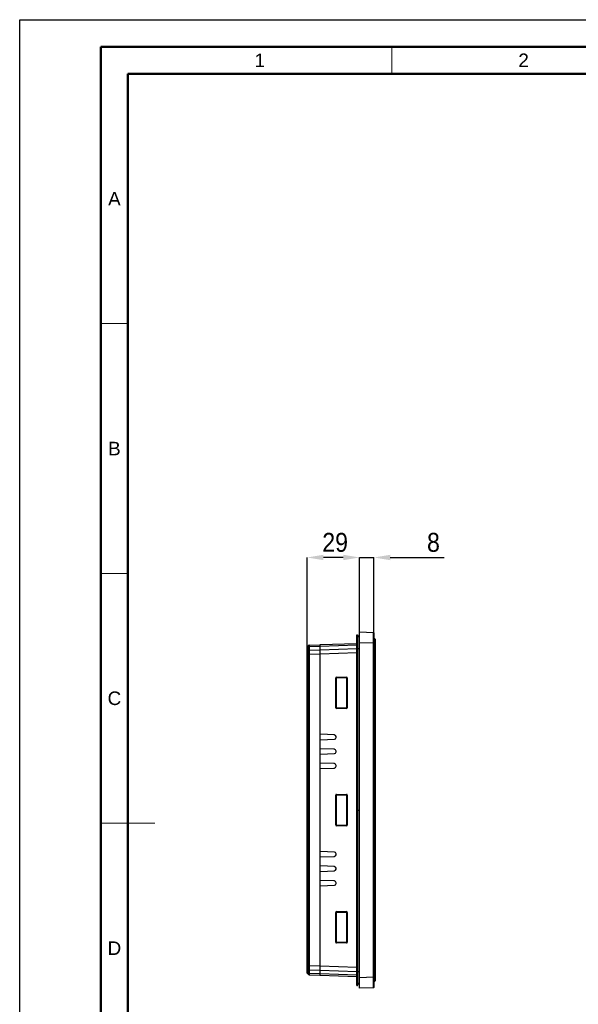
# Model space of a CAD drawing. Header units: millimetres. Extents: x 1316 to 1736, y 283 to 580.
# Tile 6 of 20: x 1316 to 1419, y 398 to 580. Entities that reach past the tile are written whole.
import ezdxf

# ---------------------------------------------------------------- set-up
doc = ezdxf.new("R2010")
doc.units = ezdxf.units.MM
doc.layers.add('Quote', color=7, linetype='Continuous')
doc.styles.add('SLDTEXTSTYLE9', font='GOTHIC.TTF', dxfattribs={"width": 0.913})
doc.styles.get("Standard").update_dxf_attribs({"font": 'arial.ttf'})
doc.dimstyles.new('SLDDIMSTYLE0', dxfattribs={"dimtxt": 3.5, "dimasz": 3, "dimexe": 0, "dimexo": 0.0625, "dimgap": 0.875, "dimtad": 1, "dimdec": 0, "dimlfac": 3, "dimrnd": 1e-09, "dimzin": 12, "dimdsep": 46, "dimtxsty": 'SLDTEXTSTYLE9', "dimcen": 0.09, "dimadec": 0, "dimazin": 3, "dimtfac": 1, "dimtdec": 0, "dimtmove": 0, "dimatfit": 0, "dimfxl": 1, "dimfrac": 2, "dimtolj": 1, "dimtzin": 12, "dimarcsym": 0})

# ---------------------------------------------------------------- blocks, each defined once
blk = doc.blocks.new('*D140')
at = {"layer": 'Quote', "color": 0, "lineweight": -2, "transparency": 16777216}
for p, q in [((1376, 480.17), (1373, 480.17)), ((1379, 466.48), (1379, 480.17)), ((1379, 480.17), (1381.67, 480.17)), ((1381.67, 466.33), (1381.67, 480.17)), ((1384.67, 480.17), (1394.62, 480.17))]:
    blk.add_line(p, q, dxfattribs=at)
at = {"layer": 'Quote', "color": 0, "lineweight": 18, "transparency": 16777216}
for points in [[(1376, 480.67), (1376, 479.67), (1379, 480.17)], [(1384.67, 480.67), (1384.67, 479.67), (1381.67, 480.17)]]:
    blk.add_solid(points, dxfattribs=at)
at = {"layer": 'Quote', "color": 0, "transparency": 16777216, "insert": (1392.66, 484.72), "char_height": 3.5, "attachment_point": 2, "style": 'SLDTEXTSTYLE9'}
blk.add_mtext('\\A1;8', dxfattribs=at)
blk = doc.blocks.new('*D141')
at = {"layer": 'Quote', "color": 0, "lineweight": -2, "transparency": 16777216}
for p, q in [((1369.33, 462.29), (1369.33, 480.17)), ((1376, 480.17), (1372.33, 480.17)), ((1379, 466.48), (1379, 480.17))]:
    blk.add_line(p, q, dxfattribs=at)
at = {"layer": 'Quote', "color": 0, "lineweight": 18, "transparency": 16777216}
for points in [[(1372.33, 480.67), (1372.33, 479.67), (1369.33, 480.17)], [(1376, 480.67), (1376, 479.67), (1379, 480.17)]]:
    blk.add_solid(points, dxfattribs=at)
at = {"layer": 'Quote', "color": 0, "transparency": 16777216, "insert": (1374.49, 484.72), "char_height": 3.5, "attachment_point": 2, "style": 'SLDTEXTSTYLE9'}
blk.add_mtext('\\A1;29', dxfattribs=at)

msp = doc.modelspace()

# ---------------------------------------------------------------- linework, layer by layer
at = {"lineweight": 50}
for p, q in [((1331.2, 287.55), (1331.2, 574.55)), ((1731.2, 574.55), (1331.2, 574.55)), ((1336.2, 292.55), (1336.2, 569.55)), ((1726.2, 569.55), (1336.2, 569.55))]:
    msp.add_line(p, q, dxfattribs=at)
at = {"lineweight": 18}
for p, q in [((1384.95, 574.55), (1384.95, 569.55)), ((1331.2, 523.39), (1336.2, 523.39)), ((1331.2, 477.22), (1336.2, 477.22)), ((1336.2, 431.05), (1331.2, 431.05)), ((1331.2, 431.05), (1341.2, 431.05))]:
    msp.add_line(p, q, dxfattribs=at)
at = {"color": 7, "linetype": 'Continuous', "lineweight": 25}
for p, q in [((1378.5, 463.33), (1378.5, 465.9)), ((1378.5, 465.9), (1378.6, 465.9)), ((1378.6, 463.33), (1378.6, 465.9)), ((1378.6, 465.9), (1378.94, 465.28)), ((1379, 466.42), (1381.6, 466.33)), ((1379, 464.42), (1379, 466.42)), ((1381.67, 466.26), (1381.67, 464.33)), ((1369.71, 463.98), (1371.67, 464.05)), ((1371.67, 464.05), (1371.67, 463.71)), ((1371.72, 464.06), (1378.5, 464.29)), ((1371.72, 463.72), (1371.72, 464.06)), ((1378.94, 463.33), (1378.94, 465.28)), ((1381.6, 464.33), (1379, 464.42)), ((1379, 402.57), (1379, 464.42)), ((1381.6, 402.66), (1381.6, 464.33)), ((1381.6, 464.33), (1381.67, 464.33)), ((1381.73, 465.21), (1381.67, 465.21)), ((1381.67, 464.33), (1381.67, 402.66)), ((1381.73, 464.21), (1381.67, 464.21)), ((1381.73, 464.21), (1381.73, 465.21)), ((1381.9, 465.05), (1381.73, 465.21)), ((1381.73, 402.78), (1381.73, 464.21)), ((1381.9, 464.21), (1381.73, 464.21)), ((1381.9, 465.05), (1381.9, 464.21)), ((1381.9, 464.21), (1381.9, 402.78)), ((1369.33, 462.79), (1369.33, 463.38)), ((1369.33, 404.76), (1369.33, 462.23)), ((1369.35, 463.66), (1369.66, 463.97)), ((1369.35, 463.41), (1369.66, 463.63)), ((1369.35, 463.41), (1369.35, 462.83)), ((1369.35, 462.83), (1369.66, 463.04)), ((1369.35, 462.23), (1369.66, 462.23)), ((1369.35, 462.23), (1369.35, 404.76)), ((1369.66, 463.04), (1369.66, 463.63)), ((1369.66, 404.76), (1369.66, 462.23)), ((1371.67, 463.71), (1369.7, 463.64)), ((1369.7, 463.64), (1369.7, 463.06)), ((1369.7, 463.06), (1371.67, 463.13)), ((1371.67, 462.3), (1369.71, 462.23)), ((1369.71, 462.23), (1369.71, 404.76)), ((1371.72, 463.89), (1371.67, 463.89)), ((1371.67, 463.71), (1371.67, 463.13)), ((1371.72, 463.59), (1371.67, 463.59)), ((1371.67, 463.13), (1371.67, 462.3)), ((1371.72, 463.01), (1371.67, 463.01)), ((1371.67, 462.3), (1371.67, 404.69)), ((1371.72, 462.3), (1371.67, 462.3)), ((1378.5, 463.95), (1371.72, 463.72)), ((1371.72, 463.13), (1371.72, 463.72)), ((1371.72, 463.13), (1378.5, 463.37)), ((1371.72, 462.31), (1371.72, 463.13)), ((1378.5, 462.54), (1371.72, 462.31)), ((1371.72, 447.56), (1371.72, 462.31)), ((1378.5, 463.33), (1378.6, 463.33)), ((1378.5, 433.5), (1378.5, 463.33)), ((1378.6, 433.5), (1378.6, 463.33)), ((1378.6, 463.33), (1378.94, 463.33)), ((1378.94, 433.5), (1378.94, 463.33)), ((1379, 463.33), (1378.94, 463.33)), ((1374.61, 452.4), (1374.61, 457.92)), ((1374.68, 457.92), (1374.61, 457.92)), ((1374.68, 457.92), (1374.68, 452.4)), ((1374.68, 457.91), (1374.68, 457.92)), ((1374.68, 452.41), (1374.68, 457.91)), ((1374.74, 458.05), (1376.59, 458.06)), ((1376.6, 457.99), (1374.74, 457.99)), ((1374.74, 457.99), (1374.75, 457.98)), ((1374.75, 457.98), (1376.59, 457.98)), ((1376.59, 457.98), (1376.6, 457.99)), ((1376.66, 452.4), (1376.66, 457.92)), ((1376.73, 457.92), (1376.66, 457.92)), ((1376.66, 457.92), (1376.66, 457.92)), ((1376.66, 457.92), (1376.66, 452.41)), ((1376.73, 457.92), (1376.73, 452.4)), ((1374.68, 452.4), (1374.61, 452.4)), ((1374.68, 452.4), (1374.68, 452.41)), ((1374.74, 452.34), (1376.6, 452.33)), ((1374.75, 452.34), (1374.74, 452.34)), ((1376.59, 452.27), (1374.74, 452.27)), ((1376.59, 452.34), (1374.75, 452.34)), ((1376.6, 452.33), (1376.59, 452.34)), ((1376.66, 452.41), (1376.66, 452.4)), ((1376.73, 452.4), (1376.66, 452.4)), ((1371.72, 446.43), (1371.72, 447.56)), ((1371.72, 444.89), (1371.72, 446.43)), ((1374.35, 447.4), (1371.78, 447.49)), ((1371.78, 446.5), (1374.35, 446.59)), ((1374.67, 446.92), (1374.67, 447.07)), ((1371.72, 443.76), (1371.72, 444.89)), ((1374.35, 444.74), (1371.78, 444.83)), ((1374.67, 444.25), (1374.67, 444.4)), ((1371.72, 442.23), (1371.72, 443.76)), ((1371.72, 441.1), (1371.72, 442.23)), ((1371.78, 443.83), (1374.35, 443.92)), ((1374.35, 442.07), (1371.78, 442.16)), ((1371.72, 425.89), (1371.72, 441.1)), ((1371.78, 441.16), (1374.35, 441.25)), ((1374.67, 441.59), (1374.67, 441.74)), ((1374.61, 430.74), (1374.61, 436.25)), ((1374.68, 436.25), (1374.61, 436.25)), ((1374.68, 436.25), (1374.68, 430.74)), ((1374.68, 436.25), (1374.68, 436.25)), ((1374.68, 430.74), (1374.68, 436.25)), ((1374.74, 436.39), (1376.59, 436.39)), ((1376.6, 436.32), (1374.74, 436.32)), ((1374.74, 436.32), (1374.75, 436.31)), ((1374.75, 436.31), (1376.59, 436.32)), ((1376.59, 436.32), (1376.6, 436.32)), ((1376.66, 430.73), (1376.66, 436.26)), ((1376.73, 436.26), (1376.66, 436.26)), ((1376.66, 436.26), (1376.66, 436.25)), ((1376.66, 436.25), (1376.66, 430.74)), ((1376.73, 436.26), (1376.73, 430.73)), ((1378.5, 433.5), (1378.6, 433.5)), ((1378.5, 403.66), (1378.5, 433.5)), ((1378.6, 433.5), (1378.94, 433.5)), ((1378.6, 403.66), (1378.6, 433.5)), ((1378.94, 403.66), (1378.94, 433.5)), ((1379, 433.5), (1378.94, 433.5)), ((1374.68, 430.74), (1374.61, 430.74)), ((1374.68, 430.74), (1374.68, 430.74)), ((1374.75, 430.68), (1374.74, 430.67)), ((1374.74, 430.67), (1376.6, 430.67)), ((1376.59, 430.6), (1374.74, 430.6)), ((1376.59, 430.67), (1374.75, 430.68)), ((1376.6, 430.67), (1376.59, 430.67)), ((1376.66, 430.74), (1376.66, 430.73)), ((1376.73, 430.73), (1376.66, 430.73)), ((1371.72, 424.76), (1371.72, 425.89)), ((1374.35, 425.74), (1371.78, 425.83)), ((1371.72, 423.23), (1371.72, 424.76)), ((1371.78, 424.83), (1374.35, 424.92)), ((1374.67, 425.25), (1374.67, 425.4)), ((1371.72, 422.1), (1371.72, 423.23)), ((1374.35, 423.07), (1371.78, 423.16)), ((1371.78, 422.16), (1374.35, 422.25)), ((1374.67, 422.59), (1374.67, 422.74)), ((1371.72, 420.56), (1371.72, 422.1)), ((1371.72, 419.43), (1371.72, 420.56)), ((1374.35, 420.4), (1371.78, 420.49)), ((1371.72, 404.69), (1371.72, 419.43)), ((1371.78, 419.5), (1374.35, 419.59)), ((1374.67, 419.92), (1374.67, 420.07)), ((1374.61, 409.07), (1374.61, 414.59)), ((1374.68, 414.59), (1374.61, 414.59)), ((1374.68, 414.59), (1374.68, 409.07)), ((1374.68, 414.58), (1374.68, 414.59)), ((1374.68, 409.08), (1374.68, 414.58)), ((1374.74, 414.72), (1376.59, 414.72)), ((1376.6, 414.66), (1374.74, 414.65)), ((1374.74, 414.65), (1374.75, 414.65)), ((1374.75, 414.65), (1376.59, 414.65)), ((1376.59, 414.65), (1376.6, 414.66)), ((1376.66, 409.07), (1376.66, 414.59)), ((1376.73, 414.59), (1376.66, 414.59)), ((1376.66, 414.59), (1376.66, 414.58)), ((1376.66, 414.58), (1376.66, 409.07)), ((1376.73, 414.59), (1376.73, 409.07)), ((1369.28, 412.78), (1369.33, 412.78)), ((1369.28, 412.76), (1369.33, 412.76)), ((1369.28, 412.49), (1369.33, 412.49)), ((1369.28, 412.27), (1369.33, 412.27)), ((1369.28, 412.23), (1369.28, 412.21)), ((1369.28, 412.02), (1369.33, 412.02)), ((1369.28, 411.73), (1369.33, 411.73)), ((1369.28, 411.72), (1369.33, 411.72)), ((1374.68, 409.07), (1374.61, 409.07)), ((1374.68, 409.07), (1374.68, 409.08)), ((1374.75, 409.01), (1374.74, 409)), ((1374.74, 409), (1376.6, 409)), ((1376.59, 408.93), (1374.74, 408.94)), ((1376.59, 409.01), (1374.75, 409.01)), ((1376.6, 409), (1376.59, 409.01)), ((1376.73, 409.07), (1376.66, 409.07)), ((1376.66, 409.07), (1376.66, 409.07)), ((1369.33, 403.61), (1369.33, 404.2)), ((1369.35, 404.76), (1369.66, 404.76)), ((1369.35, 404.16), (1369.66, 403.95)), ((1369.35, 404.16), (1369.35, 403.58)), ((1369.66, 403.36), (1369.66, 403.95)), ((1369.71, 404.76), (1371.67, 404.69)), ((1371.67, 404.69), (1371.67, 403.86)), ((1371.72, 404.69), (1371.67, 404.69)), ((1371.72, 403.98), (1371.67, 403.98)), ((1371.72, 403.86), (1371.72, 404.69)), ((1371.72, 404.69), (1378.5, 404.45)), ((1369.35, 403.58), (1369.66, 403.36)), ((1369.35, 403.33), (1369.66, 403.02)), ((1371.67, 403.86), (1369.7, 403.93)), ((1369.7, 403.93), (1369.7, 403.35)), ((1369.7, 403.35), (1371.67, 403.28)), ((1371.67, 402.94), (1369.71, 403.01)), ((1371.67, 403.86), (1371.67, 403.28)), ((1371.72, 403.4), (1371.67, 403.4)), ((1371.67, 403.28), (1371.67, 402.94)), ((1371.72, 403.1), (1371.67, 403.1)), ((1371.72, 403.1), (1371.67, 403.1)), ((1371.69, 402.94), (1371.67, 402.94)), ((1371.69, 403.1), (1371.69, 402.94)), ((1371.72, 402.94), (1371.69, 402.94)), ((1371.72, 403.28), (1371.72, 403.86)), ((1378.5, 403.62), (1371.72, 403.86)), ((1371.72, 402.93), (1371.72, 403.28)), ((1371.72, 403.28), (1378.5, 403.04)), ((1378.5, 402.7), (1371.72, 402.93)), ((1378.5, 401.1), (1378.5, 403.66)), ((1378.5, 403.66), (1378.6, 403.66)), ((1378.6, 401.1), (1378.6, 403.66)), ((1378.6, 403.66), (1378.94, 403.66)), ((1378.94, 401.71), (1378.94, 403.66)), ((1378.94, 403.66), (1379, 403.66)), ((1379, 402.57), (1381.6, 402.66)), ((1379, 400.57), (1379, 402.57)), ((1381.6, 402.66), (1381.67, 402.66)), ((1381.73, 402.78), (1381.67, 402.78)), ((1381.67, 402.66), (1381.67, 400.73)), ((1381.73, 401.78), (1381.73, 402.78)), ((1381.9, 402.78), (1381.73, 402.78)), ((1381.9, 402.78), (1381.9, 401.95)), ((1378.5, 401.1), (1378.6, 401.1)), ((1378.6, 401.1), (1378.94, 401.71)), ((1381.6, 400.66), (1379, 400.57)), ((1381.73, 401.78), (1381.67, 401.78)), ((1381.9, 401.95), (1381.73, 401.78))]:
    msp.add_line(p, q, dxfattribs=at)
msp.add_lwpolyline([(1316.2, 579.55), (1736.2, 579.55), (1736.2, 282.55), (1316.2, 282.55)], close=True)
at = {"color": 7, "linetype": 'Continuous', "lineweight": 25, "flags": 128}
for points in [[(1369.71, 462.23), (1369.7, 462.23), (1369.69, 462.23), (1369.69, 462.23), (1369.68, 462.23), (1369.68, 462.23), (1369.67, 462.23), (1369.67, 462.23), (1369.66, 462.23)], [(1369.71, 404.76), (1369.7, 404.76), (1369.69, 404.76), (1369.69, 404.76), (1369.68, 404.76), (1369.68, 404.76), (1369.67, 404.76), (1369.67, 404.76), (1369.66, 404.76)]]:
    msp.add_lwpolyline(points, dxfattribs=at)
at = {"color": 7, "linetype": 'Continuous', "lineweight": 25}
for centre, radius, start, end in [((1381.6, 466.26), 0.0667, 0, 88), ((1378.97, 465.29), 0.0333, 208.6105, 0), ((1369.71, 463.92), 0.0667, 92.0002, 135.0032), ((1375.26, 458.04), 0.519, 178.3178, 185.6822), ((1377.11, 458.04), 0.519, 178.3178, 185.6822), ((1375.26, 452.29), 0.519, 174.3178, 181.6822), ((1377.11, 452.28), 0.519, 174.3178, 181.6822), ((1371.78, 447.56), 0.0667, 180, 268), ((1371.78, 446.43), 0.0667, 92, 180), ((1374.33, 447.07), 0.333, 0, 88), ((1374.33, 446.92), 0.333, 272, 0), ((1371.78, 444.89), 0.0667, 180, 268), ((1374.33, 444.4), 0.333, 360, 88), ((1374.33, 444.25), 0.333, 272, 0), ((1371.78, 443.76), 0.0667, 92, 180), ((1371.78, 442.23), 0.0667, 180, 268), ((1371.78, 441.1), 0.0667, 92, 180), ((1374.33, 441.74), 0.333, 0, 88), ((1374.33, 441.59), 0.333, 272, 0), ((1375.26, 436.37), 0.519, 178.3178, 185.6822), ((1377.11, 436.37), 0.519, 178.3178, 185.6822), ((1375.26, 430.62), 0.519, 174.3178, 181.6822), ((1377.11, 430.62), 0.519, 174.3178, 181.6822), ((1371.78, 425.89), 0.0667, 180, 268), ((1371.78, 424.76), 0.0667, 92, 180), ((1374.33, 425.4), 0.333, 0, 88), ((1374.33, 425.25), 0.333, 272, 0), ((1371.78, 423.23), 0.0667, 180, 268), ((1371.78, 422.1), 0.0667, 92, 180), ((1374.33, 422.74), 0.333, 0, 88), ((1374.33, 422.59), 0.333, 272, 0), ((1371.78, 420.56), 0.0667, 180, 268), ((1374.33, 420.07), 0.333, 0, 88), ((1371.78, 419.43), 0.0667, 92, 180), ((1374.33, 419.92), 0.333, 272, 0), ((1375.26, 414.71), 0.519, 178.3178, 185.6822), ((1377.11, 414.71), 0.519, 178.3178, 185.6822), ((1375.26, 408.95), 0.519, 174.3178, 181.6822), ((1377.11, 408.95), 0.519, 174.3178, 181.6822), ((1369.71, 403.07), 0.0667, 224.9968, 267.9998), ((1378.97, 401.7), 0.0333, 0, 151.3895), ((1381.6, 400.73), 0.0667, 272, 0)]:
    msp.add_arc(centre, radius, start, end, dxfattribs=at)
for centre, major_axis, ratio, start_param, end_param in [((1381.6, 464.33), (0, 2), 0.001161, 4.713568, 6.283146), ((1374.74, 457.92), (0, 0.133), 0.998783, 0.001218, 1.570796), ((1374.74, 457.92), (-0.0154, 0.065), 0.997283, 6.052944, 7.622523), ((1374.75, 457.91), (0, 0.0667), 0.998783, 0.001218, 1.570796), ((1376.59, 457.92), (0.114, 0.07), 0.997278, 5.730586, 7.300164), ((1376.59, 457.92), (0.0568, 0.0352), 0.997278, 5.730586, 7.300164), ((1376.59, 457.92), (0.0555, 0.0376), 0.993471, 5.689405, 7.258983), ((1374.74, 452.4), (0, 0.133), 0.998783, 1.570796, 3.140375), ((1374.75, 452.41), (0, 0.0667), 0.998783, 1.570796, 3.140375), ((1374.74, 452.4), (0.0154, 0.065), 0.997283, 1.802255, 3.371833), ((1376.59, 452.41), (0.0568, -0.0352), 0.997278, 5.266207, 6.835785), ((1376.59, 452.4), (0.114, -0.07), 0.997278, 5.266207, 6.835785), ((1376.59, 452.4), (0.0555, -0.0376), 0.993471, 5.307387, 6.876966), ((1374.74, 436.25), (0, 0.133), 0.998783, 0.001218, 1.570796), ((1374.74, 436.25), (-0.0154, 0.065), 0.997283, 6.052944, 7.622523), ((1374.75, 436.25), (0, 0.0667), 0.998783, 0.001218, 1.570796), ((1376.59, 436.26), (0.114, 0.07), 0.997278, 5.730586, 7.300164), ((1376.59, 436.25), (0.0568, 0.0352), 0.997278, 5.730586, 7.300164), ((1376.59, 436.26), (0.0555, 0.0376), 0.993471, 5.689405, 7.258983), ((1374.74, 430.74), (0, 0.133), 0.998783, 1.570796, 3.140375), ((1374.74, 430.74), (0.0154, 0.065), 0.997283, 1.802255, 3.371833), ((1374.75, 430.74), (0, 0.0667), 0.998783, 1.570796, 3.140375), ((1376.59, 430.74), (0.0568, -0.0352), 0.997278, 5.266207, 6.835785), ((1376.59, 430.73), (0.114, -0.07), 0.997278, 5.266207, 6.835785), ((1376.59, 430.73), (0.0555, -0.0376), 0.993471, 5.307387, 6.876966), ((1374.74, 414.59), (0, 0.133), 0.998783, 0.001218, 1.570796), ((1374.74, 414.59), (-0.0154, 0.065), 0.997283, 6.052944, 7.622523), ((1374.75, 414.58), (0, 0.0667), 0.998783, 0.001218, 1.570796), ((1376.59, 414.59), (0.114, 0.07), 0.997278, 5.730586, 7.300164), ((1376.59, 414.58), (0.0568, 0.0352), 0.997278, 5.730586, 7.300164), ((1376.59, 414.59), (0.0555, 0.0376), 0.993471, 5.689405, 7.258983), ((1374.74, 409.07), (0, 0.133), 0.998783, 1.570796, 3.140375), ((1374.75, 409.08), (0, 0.0667), 0.998783, 1.570796, 3.140375), ((1374.74, 409.07), (0.0154, 0.065), 0.997283, 1.802255, 3.371833), ((1376.59, 409.07), (0.114, -0.07), 0.997278, 5.266207, 6.835785), ((1376.59, 409.07), (0.0568, -0.0352), 0.997278, 5.266207, 6.835785), ((1376.59, 409.07), (0.0555, -0.0376), 0.993471, 5.307387, 6.876966), ((1381.6, 402.66), (0, 2), 0.001161, 3.141632, 4.71121)]:
    msp.add_ellipse(centre, major_axis=major_axis, ratio=ratio, start_param=start_param, end_param=end_param, dxfattribs=at)
for points in [[(1369.33, 463.61), (1369.33, 463.63), (1369.34, 463.65), (1369.35, 463.66)], [(1369.35, 463.41), (1369.34, 463.4), (1369.33, 463.39), (1369.33, 463.38)], [(1369.35, 462.83), (1369.34, 462.82), (1369.33, 462.81), (1369.33, 462.79)], [(1369.35, 462.23), (1369.34, 462.23), (1369.33, 462.23), (1369.33, 462.23)], [(1369.71, 463.98), (1369.69, 463.98), (1369.67, 463.98), (1369.66, 463.97)], [(1369.7, 463.64), (1369.68, 463.64), (1369.67, 463.64), (1369.66, 463.63)], [(1369.7, 463.06), (1369.68, 463.06), (1369.67, 463.05), (1369.66, 463.04)], [(1369.71, 462.23), (1369.69, 462.23), (1369.67, 462.23), (1369.66, 462.23)], [(1369.71, 462.23), (1369.71, 462.23), (1369.71, 462.23), (1369.71, 462.23)], [(1369.35, 404.76), (1369.34, 404.76), (1369.33, 404.76), (1369.33, 404.76)], [(1369.35, 404.16), (1369.34, 404.17), (1369.33, 404.18), (1369.33, 404.2)], [(1369.71, 404.76), (1369.69, 404.76), (1369.67, 404.76), (1369.66, 404.76)], [(1369.7, 403.93), (1369.68, 403.93), (1369.67, 403.94), (1369.66, 403.95)], [(1369.71, 404.76), (1369.71, 404.76), (1369.71, 404.76), (1369.71, 404.76)], [(1369.35, 403.58), (1369.34, 403.59), (1369.33, 403.6), (1369.33, 403.61)], [(1369.35, 403.33), (1369.34, 403.34), (1369.33, 403.36), (1369.33, 403.38)], [(1369.7, 403.35), (1369.68, 403.35), (1369.67, 403.35), (1369.66, 403.36)]]:
    msp.add_open_spline(points, degree=3, dxfattribs=at)
for points, knots in [([(1369.33, 463.38), (1369.33, 463.42), (1369.33, 463.45), (1369.33, 463.51), (1369.33, 463.53), (1369.33, 463.57), (1369.33, 463.59), (1369.33, 463.61), (1369.33, 463.61), (1369.33, 463.61)], [0, 0, 0, 0, 0.25, 0.25, 0.5, 0.5, 0.75, 0.75, 1, 1, 1, 1]), ([(1369.33, 462.23), (1369.33, 462.28), (1369.33, 462.34), (1369.33, 462.44), (1369.33, 462.49), (1369.33, 462.58), (1369.33, 462.63), (1369.33, 462.72), (1369.33, 462.76), (1369.33, 462.79)], [0, 0, 0, 0, 0.25, 0.25, 0.5, 0.5, 0.75, 0.75, 1, 1, 1, 1]), ([(1369.35, 463.66), (1369.35, 463.66), (1369.35, 463.65), (1369.35, 463.63), (1369.35, 463.61), (1369.35, 463.57), (1369.35, 463.55), (1369.35, 463.49), (1369.35, 463.45), (1369.35, 463.41)], [0, 0, 0, 0, 0.25, 0.25, 0.5, 0.5, 0.75, 0.75, 1, 1, 1, 1]), ([(1369.35, 462.83), (1369.35, 462.79), (1369.35, 462.74), (1369.35, 462.65), (1369.35, 462.6), (1369.35, 462.5), (1369.35, 462.45), (1369.35, 462.34), (1369.35, 462.29), (1369.35, 462.23)], [0, 0, 0, 0, 0.25, 0.25, 0.5, 0.5, 0.75, 0.75, 1, 1, 1, 1]), ([(1369.66, 463.63), (1369.66, 463.68), (1369.66, 463.73), (1369.66, 463.81), (1369.66, 463.85), (1369.66, 463.94), (1369.66, 463.97), (1369.66, 463.97)], [0, 0, 0, 0, 0.25, 0.25, 0.5, 0.5, 1, 1, 1, 1]), ([(1369.66, 462.23), (1369.66, 462.31), (1369.66, 462.38), (1369.66, 462.53), (1369.66, 462.6), (1369.66, 462.74), (1369.66, 462.81), (1369.66, 462.93), (1369.66, 462.99), (1369.66, 463.04)], [0, 0, 0, 0, 0.25, 0.25, 0.5, 0.5, 0.75, 0.75, 1, 1, 1, 1]), ([(1369.66, 462.23), (1369.66, 462.23), (1369.66, 462.23), (1369.66, 462.23), (1369.66, 462.23), (1369.66, 462.23), (1369.66, 462.23)], [-0.00000006, -0.00000006, -0.00000006, -0.00000006, 0, 0, 0, 0.000001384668, 0.000001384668, 0.000001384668, 0.000001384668]), ([(1369.71, 463.98), (1369.7, 463.98), (1369.7, 463.98), (1369.7, 463.95), (1369.7, 463.93), (1369.7, 463.87), (1369.7, 463.83), (1369.7, 463.75), (1369.7, 463.7), (1369.7, 463.64)], [0, 0, 0, 0, 0.25, 0.25, 0.5, 0.5, 0.75, 0.75, 1, 1, 1, 1]), ([(1369.7, 463.06), (1369.7, 463), (1369.7, 462.94), (1369.7, 462.82), (1369.7, 462.75), (1369.7, 462.54), (1369.7, 462.39), (1369.71, 462.23)], [0, 0, 0, 0, 0.25, 0.25, 0.5, 0.5, 1, 1, 1, 1]), ([(1369.28, 412.76), (1369.28, 412.76), (1369.28, 412.76), (1369.28, 412.76), (1369.28, 412.76), (1369.28, 412.75), (1369.28, 412.75), (1369.28, 412.74), (1369.28, 412.74), (1369.28, 412.73), (1369.28, 412.71), (1369.28, 412.69), (1369.28, 412.66), (1369.28, 412.63), (1369.28, 412.6), (1369.28, 412.56), (1369.28, 412.53), (1369.28, 412.51), (1369.28, 412.49)], [0, 0, 0, 0, 0.058732, 0.114603, 0.167657, 0.217967, 0.265775, 0.311171, 0.353792, 0.394745, 0.472806, 0.549192, 0.62478, 0.702625, 0.779741, 0.854063, 0.927155, 1, 1, 1, 1]), ([(1369.28, 412.49), (1369.28, 412.48), (1369.28, 412.46), (1369.28, 412.43), (1369.28, 412.4), (1369.28, 412.37), (1369.28, 412.34), (1369.28, 412.31), (1369.28, 412.29), (1369.28, 412.28), (1369.28, 412.27)], [0, 0, 0, 0, 0.1158427, 0.2305685, 0.3473546, 0.4682527, 0.5923026, 0.7199702, 0.8556004, 1, 1, 1, 1]), ([(1369.28, 412.27), (1369.28, 412.27), (1369.28, 412.26), (1369.28, 412.26), (1369.28, 412.25), (1369.28, 412.24), (1369.28, 412.22), (1369.28, 412.21), (1369.28, 412.19), (1369.28, 412.18), (1369.28, 412.16), (1369.28, 412.14), (1369.28, 412.13), (1369.28, 412.11), (1369.28, 412.09), (1369.28, 412.07), (1369.28, 412.05), (1369.28, 412.03), (1369.28, 412.02)], [0, 0, 0, 0, 0.070464, 0.137957, 0.203579, 0.267692, 0.330186, 0.391534, 0.452664, 0.513154, 0.573454, 0.632968, 0.692332, 0.751474, 0.812187, 0.872962, 0.93542, 1, 1, 1, 1]), ([(1369.28, 412.02), (1369.28, 412.01), (1369.28, 411.99), (1369.28, 411.96), (1369.28, 411.92), (1369.28, 411.89), (1369.28, 411.86), (1369.28, 411.84), (1369.28, 411.81), (1369.28, 411.8), (1369.28, 411.78), (1369.28, 411.77), (1369.28, 411.75), (1369.28, 411.74), (1369.28, 411.74), (1369.28, 411.73), (1369.28, 411.73), (1369.28, 411.73), (1369.28, 411.73)], [0, 0, 0, 0, 0.0642546, 0.1273604, 0.1894718, 0.2517208, 0.3120273, 0.3686747, 0.4226815, 0.4740604, 0.5257738, 0.5796221, 0.6373753, 0.6984004, 0.7643573, 0.8363148, 0.9146778, 1, 1, 1, 1]), ([(1369.33, 404.2), (1369.33, 404.23), (1369.33, 404.27), (1369.33, 404.36), (1369.33, 404.41), (1369.33, 404.5), (1369.33, 404.55), (1369.33, 404.65), (1369.33, 404.7), (1369.33, 404.76)], [0, 0, 0, 0, 0.25, 0.25, 0.5, 0.5, 0.75, 0.75, 1, 1, 1, 1]), ([(1369.35, 404.76), (1369.35, 404.7), (1369.35, 404.65), (1369.35, 404.54), (1369.35, 404.49), (1369.35, 404.38), (1369.35, 404.34), (1369.35, 404.24), (1369.35, 404.2), (1369.35, 404.16)], [0, 0, 0, 0, 0.25, 0.25, 0.5, 0.5, 0.75, 0.75, 1, 1, 1, 1]), ([(1369.66, 403.95), (1369.66, 404), (1369.66, 404.06), (1369.66, 404.18), (1369.66, 404.25), (1369.66, 404.46), (1369.66, 404.61), (1369.66, 404.76)], [0, 0, 0, 0, 0.25, 0.25, 0.5, 0.5, 1, 1, 1, 1]), ([(1369.66, 404.76), (1369.66, 404.76), (1369.66, 404.76), (1369.66, 404.76), (1369.66, 404.76), (1369.66, 404.76), (1369.66, 404.76)], [0, 0, 0, 0, 0.000001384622, 0.000001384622, 0.000001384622, 0.000001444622, 0.000001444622, 0.000001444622, 0.000001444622]), ([(1369.71, 404.76), (1369.7, 404.68), (1369.7, 404.6), (1369.7, 404.45), (1369.7, 404.38), (1369.7, 404.24), (1369.7, 404.17), (1369.7, 404.05), (1369.7, 403.99), (1369.7, 403.93)], [0, 0, 0, 0, 0.25, 0.25, 0.5, 0.5, 0.75, 0.75, 1, 1, 1, 1]), ([(1369.33, 403.38), (1369.33, 403.38), (1369.33, 403.38), (1369.33, 403.4), (1369.33, 403.42), (1369.33, 403.46), (1369.33, 403.48), (1369.33, 403.54), (1369.33, 403.57), (1369.33, 403.61)], [0, 0, 0, 0, 0.25, 0.25, 0.5, 0.5, 0.75, 0.75, 1, 1, 1, 1]), ([(1369.35, 403.58), (1369.35, 403.54), (1369.35, 403.5), (1369.35, 403.44), (1369.35, 403.42), (1369.35, 403.37), (1369.35, 403.36), (1369.35, 403.34), (1369.35, 403.33), (1369.35, 403.33)], [0, 0, 0, 0, 0.25, 0.25, 0.5, 0.5, 0.75, 0.75, 1, 1, 1, 1]), ([(1369.66, 403.02), (1369.66, 403.02), (1369.66, 403.03), (1369.66, 403.06), (1369.66, 403.08), (1369.66, 403.14), (1369.66, 403.18), (1369.66, 403.26), (1369.66, 403.31), (1369.66, 403.36)], [0, 0, 0, 0, 0.25, 0.25, 0.5, 0.5, 0.75, 0.75, 1, 1, 1, 1]), ([(1369.7, 403.35), (1369.7, 403.29), (1369.7, 403.24), (1369.7, 403.16), (1369.7, 403.12), (1369.7, 403.03), (1369.7, 403.01), (1369.71, 403.01)], [0, 0, 0, 0, 0.25, 0.25, 0.5, 0.5, 1, 1, 1, 1])]:
    msp.add_open_spline(points, degree=3, knots=knots, dxfattribs=at)

# ---------------------------------------------------------------- texts
at = {"lineweight": 50, "char_height": 2.5, "attachment_point": 5}
for s, width, insert in [('1', 48.75, (1360.57, 572.05)), ('2', 48.75, (1409.32, 572.05)), ('A', 5, (1333.7, 546.47)), ('B', 5, (1333.7, 500.3)), ('C', 5, (1333.7, 454.14)), ('D', 5, (1333.7, 407.97))]:
    msp.add_mtext_dynamic_manual_height_columns(s, width=width, gutter_width=12.5, heights=[0], dxfattribs=dict(at, insert=insert))

# ---------------------------------------------------------------- dimensions: what is measured, and where the dimension line sits
at = {"layer": 'Quote'}
for base, p2, picture, middle in [((1369.33, 480.17), (1369.33, 462.23), '*D141', (1374.49, 480.17)), ((1381.67, 480.17), (1381.67, 466.26), '*D140', (1392.66, 480.17))]:
    dim = msp.add_linear_dim(base=base, p1=(1379, 466.42), p2=p2, dimstyle='SLDDIMSTYLE0', dxfattribs=at)
    dim.commit()
    dim.dimension.update_dxf_attribs({"geometry": picture, "text_midpoint": middle, "dimtype": 160})

doc.saveas('drawing.dxf')
